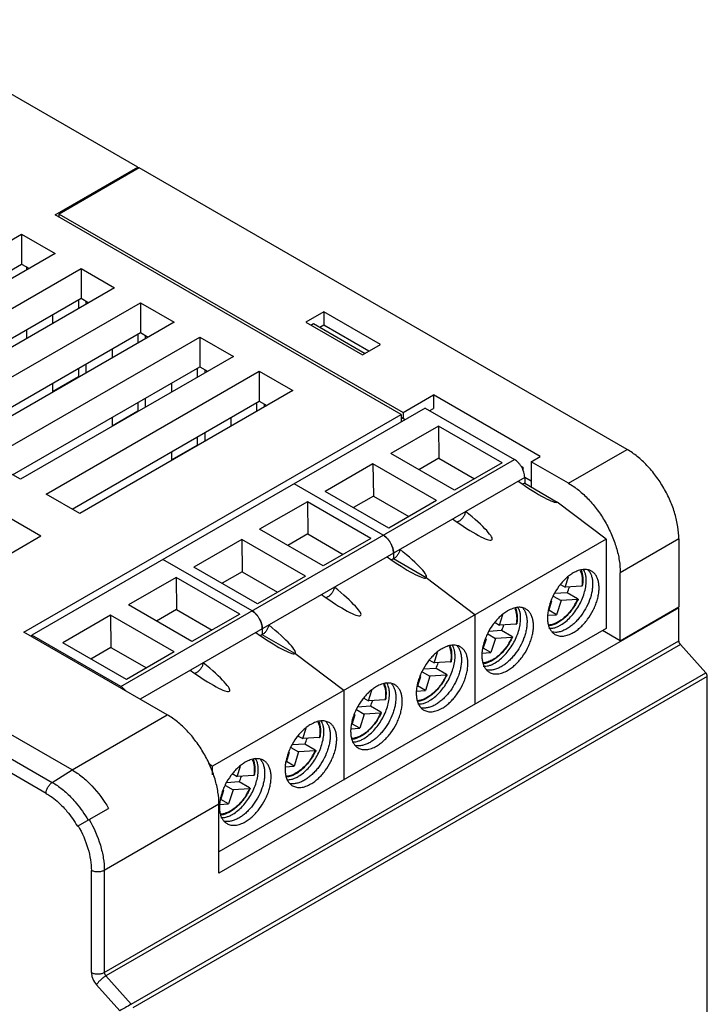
# Model space of a CAD drawing. Header units: millimetres. Extents: x 16 to 122, y 36 to 156.
# Tile 3 of 3: x 84 to 122, y 86 to 140. Entities that reach past the tile are written whole.
import ezdxf

# ---------------------------------------------------------------- set-up
doc = ezdxf.new("R2010")
doc.units = ezdxf.units.MM
doc.header["$LTSCALE"] = 12.497358
doc.layers.get('0').update_dxf_attribs({"linetype": 'CONTINUOUS'})

msp = doc.modelspace()

# ---------------------------------------------------------------- linework, layer by layer
at = {"color": 7}
for p, q in [((90.756, 131.617), (76.755, 139.7)), ((86.23, 129.005), (90.756, 131.617)), ((90.826, 131.576), (86.442, 129.045)), ((90.756, 131.617), (90.756, 131.536)), ((117.555, 116.145), (90.826, 131.576)), ((105.181, 118.064), (86.23, 129.005)), ((86.442, 128.882), (86.442, 129.045)), ((86.442, 129.045), (105.28, 118.17)), ((72.724, 121.207), (84.392, 127.943)), ((84.392, 127.943), (84.392, 126.31)), ((84.392, 127.943), (86.23, 126.882)), ((86.23, 126.882), (74.563, 120.146)), ((74.139, 120.391), (84.392, 126.31)), ((84.392, 126.31), (84.816, 126.065)), ((75.977, 119.329), (87.644, 126.065)), ((84.675, 125.983), (84.675, 126.147)), ((87.644, 126.065), (87.644, 124.432)), ((87.644, 126.065), (89.483, 125.004)), ((89.483, 125.004), (77.816, 118.268)), ((77.391, 118.513), (87.644, 124.432)), ((79.23, 117.451), (90.897, 124.187)), ((87.503, 124.35), (87.503, 123.861)), ((87.644, 124.432), (88.069, 124.187)), ((87.927, 124.106), (87.927, 124.269)), ((90.897, 124.187), (90.897, 122.554)), ((90.897, 124.187), (92.736, 123.126)), ((100.938, 123.697), (99.948, 123.126)), ((100.938, 123.697), (100.938, 122.963)), ((104.049, 121.901), (100.938, 123.697)), ((92.736, 123.126), (81.068, 116.39)), ((86.089, 123.534), (86.089, 123.044)), ((99.948, 123.126), (103.059, 121.33)), ((100.231, 122.963), (100.372, 123.044)), ((100.372, 123.044), (103.201, 121.411)), ((80.644, 116.635), (90.897, 122.554)), ((84.675, 122.228), (84.675, 122.718)), ((90.897, 122.554), (91.321, 122.309)), ((100.938, 122.963), (100.726, 122.84)), ((103.413, 121.534), (100.938, 122.963)), ((82.483, 115.573), (94.15, 122.309)), ((90.756, 122.473), (90.756, 121.983)), ((91.18, 122.228), (91.18, 122.391)), ((94.15, 122.309), (94.15, 120.676)), ((94.15, 122.309), (95.988, 121.248)), ((89.341, 121.656), (89.341, 121.166)), ((103.059, 121.33), (104.049, 121.901)), ((95.988, 121.248), (84.321, 114.512)), ((83.897, 114.757), (94.15, 120.676)), ((85.735, 113.695), (97.403, 120.431)), ((87.503, 120.595), (87.503, 120.145)), ((87.927, 120.35), (87.927, 120.84)), ((94.008, 120.595), (94.008, 120.105)), ((94.15, 120.676), (94.574, 120.431)), ((94.433, 120.35), (94.433, 120.513)), ((97.403, 120.431), (97.403, 118.798)), ((97.403, 120.431), (99.241, 119.37)), ((86.089, 119.329), (87.503, 120.145)), ((86.089, 119.778), (86.089, 119.329)), ((99.241, 119.37), (87.574, 112.634)), ((92.594, 119.778), (92.594, 119.288)), ((87.15, 112.879), (97.403, 118.798)), ((90.756, 118.717), (90.756, 118.267)), ((91.18, 118.472), (91.18, 118.962)), ((97.261, 118.717), (97.261, 118.227)), ((97.403, 118.798), (97.827, 118.554)), ((105.28, 118.17), (106.948, 119.133)), ((106.948, 119.133), (106.948, 118.398)), ((112.789, 115.761), (106.948, 119.133)), ((106.496, 118.416), (84.943, 105.973)), ((89.341, 117.451), (90.756, 118.267)), ((97.685, 118.472), (97.685, 118.635)), ((106.496, 118.416), (111.375, 115.599)), ((106.737, 118.277), (106.948, 118.398)), ((84.519, 106.135), (105.181, 118.064)), ((89.341, 117.9), (89.341, 117.451)), ((95.847, 117.9), (95.847, 117.41)), ((105.181, 118.064), (105.181, 117.657)), ((105.392, 117.779), (105.181, 117.9)), ((105.28, 118.17), (105.28, 117.843)), ((107.223, 117.433), (104.606, 115.922)), ((110.704, 115.423), (107.223, 117.433)), ((107.223, 117.433), (107.245, 115.666)), ((94.008, 116.839), (94.008, 116.39)), ((94.433, 116.594), (94.433, 117.084)), ((92.594, 115.573), (94.008, 116.39)), ((92.594, 116.022), (92.594, 115.573)), ((114.345, 114.292), (117.555, 116.145)), ((84.321, 114.512), (82.483, 115.573)), ((89.822, 103.156), (111.375, 115.599)), ((108.088, 113.912), (104.606, 115.922)), ((107.245, 115.666), (106.148, 115.032)), ((107.245, 115.666), (109.185, 114.546)), ((112.294, 115.475), (112.789, 115.761)), ((114.345, 114.292), (112.294, 115.475)), ((112.294, 115.475), (112.294, 114.089)), ((103.631, 115.359), (101.014, 113.848)), ((103.631, 115.359), (103.653, 113.592)), ((107.112, 113.349), (103.631, 115.359)), ((110.704, 115.423), (108.088, 113.912)), ((111.741, 115.23), (111.832, 115.177)), ((111.775, 115.172), (111.832, 115.177)), ((111.832, 115.177), (111.856, 115.126)), ((111.856, 114.983), (111.856, 115.125)), ((111.941, 114.619), (90.882, 102.461)), ((112.294, 114.414), (111.94, 114.618)), ((111.941, 114.619), (111.941, 114.293)), ((104.191, 111.451), (99.312, 114.268)), ((111.941, 114.293), (113.726, 113.262)), ((87.574, 112.634), (85.735, 113.695)), ((104.495, 111.839), (101.014, 113.848)), ((103.653, 113.592), (102.556, 112.958)), ((103.653, 113.592), (105.593, 112.472)), ((107.112, 113.349), (104.495, 111.839)), ((100.039, 113.285), (97.422, 111.774)), ((100.039, 113.285), (100.061, 111.518)), ((103.52, 111.275), (100.039, 113.285)), ((116.395, 111.233), (113.726, 113.262)), ((83.614, 112.471), (85.452, 111.409)), ((100.903, 109.765), (97.422, 111.774)), ((75.199, 105.49), (85.452, 111.409)), ((96.447, 111.211), (93.83, 109.701)), ((116.395, 111.233), (94.843, 98.789)), ((99.928, 109.202), (96.447, 111.211)), ((96.447, 111.211), (96.469, 109.444)), ((100.061, 111.518), (98.964, 110.884)), ((100.061, 111.518), (102.001, 110.398)), ((103.52, 111.275), (100.903, 109.765)), ((116.395, 111.233), (116.395, 106.328)), ((120.384, 111.246), (117.173, 109.393)), ((120.384, 111.246), (120.384, 107.515)), ((97.007, 107.304), (92.128, 110.12)), ((104.757, 110.472), (104.757, 110.145)), ((106.542, 109.114), (104.757, 110.145)), ((97.311, 107.691), (93.83, 109.701)), ((92.855, 109.138), (90.238, 107.627)), ((92.855, 109.138), (92.877, 107.37)), ((96.336, 107.128), (92.855, 109.138)), ((96.469, 109.444), (95.372, 108.811)), ((96.469, 109.444), (98.409, 108.324)), ((99.928, 109.202), (97.311, 107.691)), ((109.211, 107.085), (106.542, 109.114)), ((114.16, 108.595), (114.341, 109.169)), ((117.173, 105.661), (117.173, 109.393)), ((113.909, 108.74), (114.16, 108.595)), ((115.068, 108.653), (114.16, 108.595)), ((115.068, 108.653), (115.094, 108.665)), ((113.507, 108.109), (113.93, 107.866)), ((114.268, 108.295), (113.569, 108.25)), ((114.838, 107.923), (113.93, 107.866)), ((114.833, 107.968), (114.268, 108.295)), ((114.863, 107.933), (114.838, 107.923)), ((93.719, 105.617), (90.238, 107.627)), ((120.384, 107.471), (95.197, 92.929)), ((113.413, 107.833), (113.242, 107.292)), ((113.413, 107.833), (113.387, 107.831)), ((113.392, 107.845), (113.413, 107.833)), ((113.93, 107.866), (113.685, 107.09)), ((117.173, 105.661), (120.384, 107.515)), ((120.384, 107.471), (120.346, 107.493)), ((120.384, 105.656), (120.384, 107.471)), ((89.263, 107.064), (86.646, 105.553)), ((89.263, 107.064), (89.285, 105.296)), ((92.744, 105.054), (89.263, 107.064)), ((92.877, 107.37), (91.78, 106.737)), ((92.877, 107.37), (94.817, 106.25)), ((96.336, 107.128), (93.719, 105.617)), ((109.211, 107.085), (109.211, 102.18)), ((110.568, 106.521), (110.748, 107.095)), ((113.168, 107.058), (113.685, 107.09)), ((113.685, 107.09), (113.257, 107.338)), ((116.395, 106.328), (95.197, 94.088)), ((97.572, 106.324), (97.572, 105.997)), ((110.317, 106.666), (110.568, 106.521)), ((111.476, 106.579), (110.568, 106.521)), ((111.476, 106.579), (111.502, 106.591)), ((113.894, 106.516), (113.92, 106.531)), ((92.368, 101.603), (84.519, 106.135)), ((84.943, 105.89), (84.943, 105.973)), ((89.822, 103.156), (84.943, 105.973)), ((99.358, 104.966), (97.572, 105.997)), ((109.8, 105.771), (109.821, 105.759)), ((109.915, 106.035), (110.338, 105.792)), ((110.676, 106.221), (109.977, 106.176)), ((110.338, 105.792), (110.093, 105.016)), ((111.246, 105.849), (110.338, 105.792)), ((111.241, 105.894), (110.676, 106.221)), ((111.271, 105.859), (111.246, 105.849)), ((117.173, 105.661), (116.207, 106.219)), ((87.15, 98.59), (75.199, 105.49)), ((90.127, 103.543), (86.646, 105.553)), ((89.285, 105.296), (88.188, 104.663)), ((88.917, 87.489), (120.384, 105.656)), ((120.465, 105.46), (88.999, 87.294)), ((89.285, 105.296), (91.224, 104.177)), ((109.821, 105.759), (109.65, 105.219)), ((110.093, 105.016), (109.665, 105.264)), ((109.821, 105.759), (109.795, 105.757)), ((121.858, 103.907), (120.465, 105.46)), ((74.12, 104.801), (86.07, 97.902)), ((92.744, 105.054), (90.127, 103.543)), ((102.027, 102.937), (99.358, 104.966)), ((106.976, 104.447), (107.156, 105.021)), ((109.576, 104.984), (110.093, 105.016)), ((85.735, 97.301), (73.785, 104.2)), ((107.083, 104.147), (106.385, 104.103)), ((106.725, 104.592), (106.976, 104.447)), ((107.884, 104.505), (106.976, 104.447)), ((107.649, 103.82), (107.083, 104.147)), ((107.884, 104.505), (107.91, 104.517)), ((110.302, 104.442), (110.328, 104.457)), ((90.391, 85.74), (121.858, 103.907)), ((121.939, 103.712), (90.473, 85.545)), ((106.229, 103.685), (106.058, 103.145)), ((106.229, 103.685), (106.203, 103.683)), ((106.208, 103.697), (106.229, 103.685)), ((106.323, 103.961), (106.745, 103.718)), ((106.745, 103.718), (106.501, 102.943)), ((107.654, 103.775), (106.745, 103.718)), ((107.679, 103.785), (107.654, 103.775)), ((121.939, 62.278), (121.939, 103.712)), ((106.501, 102.943), (106.072, 103.19)), ((102.027, 102.937), (102.027, 98.032)), ((103.383, 102.373), (103.564, 102.947)), ((105.984, 102.91), (106.501, 102.943)), ((103.491, 102.073), (102.793, 102.029)), ((103.133, 102.518), (103.383, 102.373)), ((104.292, 102.431), (103.383, 102.373)), ((104.057, 101.746), (103.491, 102.073)), ((104.292, 102.431), (104.318, 102.443)), ((106.71, 102.368), (106.736, 102.383)), ((87.15, 98.59), (92.368, 101.603)), ((102.637, 101.611), (102.466, 101.071)), ((102.637, 101.611), (102.61, 101.61)), ((102.616, 101.623), (102.637, 101.611)), ((102.731, 101.888), (103.153, 101.644)), ((103.153, 101.644), (102.909, 100.869)), ((104.062, 101.701), (103.153, 101.644)), ((104.087, 101.711), (104.062, 101.701)), ((102.909, 100.869), (102.48, 101.116)), ((99.541, 100.444), (99.791, 100.3)), ((99.791, 100.3), (99.972, 100.873)), ((100.7, 100.357), (100.726, 100.369)), ((102.392, 100.836), (102.909, 100.869)), ((99.899, 99.999), (99.2, 99.955)), ((100.7, 100.357), (99.791, 100.3)), ((100.465, 99.672), (99.899, 99.999)), ((103.118, 100.294), (103.144, 100.309)), ((99.044, 99.537), (98.874, 98.997)), ((99.044, 99.537), (99.018, 99.536)), ((99.024, 99.549), (99.044, 99.537)), ((99.139, 99.814), (99.561, 99.57)), ((99.561, 99.57), (99.317, 98.795)), ((100.47, 99.627), (99.561, 99.57)), ((100.495, 99.638), (100.47, 99.627)), ((94.628, 98.953), (94.843, 98.789)), ((94.843, 98.313), (94.843, 98.789)), ((96.199, 98.226), (96.38, 98.799)), ((98.8, 98.762), (99.317, 98.795)), ((99.317, 98.795), (98.888, 99.042)), ((86.07, 97.902), (87.15, 98.59)), ((95.949, 98.37), (96.199, 98.226)), ((97.108, 98.283), (96.199, 98.226)), ((97.108, 98.283), (97.134, 98.295)), ((99.526, 98.22), (99.552, 98.236)), ((95.547, 97.74), (95.969, 97.496)), ((96.307, 97.925), (95.608, 97.881)), ((96.873, 97.599), (96.307, 97.925)), ((95.452, 97.463), (95.282, 96.923)), ((95.452, 97.463), (95.426, 97.462)), ((95.432, 97.475), (95.452, 97.463)), ((95.969, 97.496), (95.725, 96.721)), ((96.878, 97.554), (95.969, 97.496)), ((96.903, 97.564), (96.878, 97.554)), ((95.197, 96.704), (88.917, 93.079)), ((95.197, 92.929), (95.197, 96.704)), ((95.208, 96.688), (95.725, 96.721)), ((95.725, 96.721), (95.296, 96.968)), ((87.446, 95.495), (89.15, 96.479)), ((95.934, 96.146), (95.96, 96.162)), ((88.21, 87.489), (88.21, 93.079)), ((88.917, 93.079), (88.917, 87.489)), ((90.391, 85.74), (88.999, 87.294)), ((88.496, 86.806), (89.766, 85.389))]:
    msp.add_line(p, q, dxfattribs=at)
for centre, radius, start, end in [((87.993, 120.146), 0.49, 180.0379, 183.5504), ((86.579, 119.329), 0.49, 180.0379, 183.5504), ((91.246, 118.268), 0.49, 180.0379, 183.5504), ((89.832, 117.451), 0.49, 180.0379, 183.5504), ((94.499, 116.39), 0.49, 180.0379, 183.5504), ((93.084, 115.573), 0.49, 180.0379, 183.5504), ((103.395, 110.339), 1.381, 26.2957, 33.7046), ((111.409, 109.612), 3.147, 335.2568, 341.4333), ((112.841, 109.009), 2.256, 350.9041, 351.2852), ((111.954, 109.272), 3.184, 329.234, 334.928), ((111.947, 109.275), 3.191, 328.1683, 329.2489), ((96.211, 106.191), 1.381, 26.2957, 33.7046), ((112.365, 108.926), 2.646, 314.6126, 315.3762), ((107.779, 107.554), 3.189, 335.2874, 340.0275), ((107.914, 107.504), 3.044, 340.038, 341.4585), ((109.249, 106.935), 2.256, 350.9041, 351.2852), ((113.199, 107.393), 0.868, 273.6187, 274.0893), ((108.361, 107.199), 3.184, 329.234, 334.928), ((108.355, 107.201), 3.191, 328.1683, 329.2489), ((108.773, 106.852), 2.646, 314.6126, 315.3762), ((104.225, 105.464), 3.147, 335.2568, 341.4333), ((105.657, 104.861), 2.256, 350.9041, 351.2852), ((109.607, 105.319), 0.868, 273.6187, 274.0893), ((104.769, 105.125), 3.184, 329.234, 334.928), ((104.763, 105.127), 3.191, 328.1683, 329.2489), ((105.181, 104.778), 2.646, 314.6126, 315.3762), ((100.633, 103.39), 3.147, 335.2568, 341.4333), ((102.065, 102.787), 2.256, 350.9041, 351.2852), ((106.015, 103.245), 0.868, 273.6187, 274.0893), ((101.177, 103.051), 3.184, 329.234, 334.928), ((101.171, 103.053), 3.191, 328.1683, 329.2489), ((98.472, 100.714), 2.256, 350.9041, 351.2852), ((101.589, 102.704), 2.646, 314.6126, 315.3762), ((97.041, 101.316), 3.147, 335.2568, 341.4333), ((102.423, 101.172), 0.868, 273.6187, 274.0893), ((97.579, 100.98), 3.191, 328.1683, 329.2489), ((97.585, 100.977), 3.184, 329.234, 334.928), ((97.997, 100.63), 2.646, 314.6126, 315.3762), ((93.449, 99.242), 3.147, 335.2568, 341.4333), ((94.88, 98.64), 2.256, 350.9041, 351.2852), ((98.831, 99.098), 0.868, 273.6187, 274.0893), ((93.987, 98.906), 3.191, 328.1683, 329.2489), ((93.993, 98.903), 3.184, 329.234, 334.928), ((94.405, 98.557), 2.646, 314.6126, 315.3762), ((95.239, 97.024), 0.868, 273.6187, 274.0893)]:
    msp.add_arc(centre, radius, start, end, dxfattribs=at)
for centre, end_param in [((111.438, 115.001), 6.2259), ((107.846, 112.927), 7.575381), ((104.254, 110.853), 7.575381), ((100.662, 108.78), 7.575381), ((97.07, 106.706), 7.575381), ((93.478, 104.632), 7.575381)]:
    msp.add_ellipse(centre, major_axis=(2.305, -1.725), ratio=0.133824, start_param=4.876418, end_param=end_param, dxfattribs=at)
for points, knots in [([(120.384, 111.246), (120.384, 111.47), (120.343, 111.935), (120.179, 112.637), (119.918, 113.348), (119.568, 114.041), (119.142, 114.691), (118.657, 115.273), (118.131, 115.765), (117.749, 116.033), (117.555, 116.145)], [0, 0, 0, 0, 0.114147, 0.237337, 0.366978, 0.500001, 0.633024, 0.762665, 0.885853, 1, 1, 1, 1]), ([(111.941, 114.619), (111.941, 114.664), (111.932, 114.757), (111.9, 114.898), (111.848, 115.04), (111.778, 115.178), (111.692, 115.308), (111.595, 115.425), (111.49, 115.523), (111.414, 115.577), (111.375, 115.599)], [0, 0, 0, 0, 0.114147, 0.237337, 0.366978, 0.500001, 0.633024, 0.762665, 0.885853, 1, 1, 1, 1]), ([(111.941, 114.293), (111.93, 114.286), (111.887, 114.264), (111.841, 114.249), (111.806, 114.245)], [0, 0, 0, 0, 0.270413, 1, 1, 1, 1]), ([(114.345, 114.292), (114.538, 114.18), (114.921, 113.912), (115.447, 113.419), (115.932, 112.837), (116.358, 112.188), (116.708, 111.494), (116.969, 110.783), (117.132, 110.081), (117.173, 109.616), (117.173, 109.393)], [0, 0, 0, 0, 0.114147, 0.237335, 0.366976, 0.499999, 0.633022, 0.762663, 0.885853, 1, 1, 1, 1]), ([(108.702, 112.75), (108.693, 112.696), (108.66, 112.588), (108.58, 112.439), (108.477, 112.312), (108.392, 112.244), (108.349, 112.219)], [0, 0, 0, 0, 0.249573, 0.512136, 0.768249, 1, 1, 1, 1]), ([(108.349, 112.219), (108.337, 112.212), (108.295, 112.19), (108.249, 112.175), (108.214, 112.171)], [0, 0, 0, 0, 0.270413, 1, 1, 1, 1]), ([(104.191, 111.451), (104.202, 111.445), (104.246, 111.418), (104.287, 111.387), (104.317, 111.362)], [0, 0, 0, 0, 0.240414, 1, 1, 1, 1]), ([(104.757, 110.472), (104.757, 110.516), (104.748, 110.609), (104.716, 110.75), (104.663, 110.892), (104.593, 111.031), (104.508, 111.161), (104.411, 111.277), (104.306, 111.375), (104.23, 111.429), (104.191, 111.451)], [0, 0, 0, 0, 0.114147, 0.237337, 0.366978, 0.500001, 0.633024, 0.762665, 0.885853, 1, 1, 1, 1]), ([(104.317, 111.362), (104.36, 111.326), (104.442, 111.245), (104.511, 111.154), (104.544, 111.105)], [0, 0, 0, 0, 0.487486, 1, 1, 1, 1]), ([(104.633, 110.95), (104.659, 110.898), (104.703, 110.792), (104.732, 110.681), (104.742, 110.626)], [0, 0, 0, 0, 0.512514, 1, 1, 1, 1]), ([(104.742, 110.626), (104.745, 110.613), (104.753, 110.562), (104.757, 110.51), (104.757, 110.472)], [0, 0, 0, 0, 0.259374, 1, 1, 1, 1]), ([(105.11, 110.676), (105.101, 110.622), (105.068, 110.514), (104.988, 110.366), (104.884, 110.238), (104.8, 110.17), (104.757, 110.145)], [0, 0, 0, 0, 0.249573, 0.512136, 0.768249, 1, 1, 1, 1]), ([(104.757, 110.145), (104.745, 110.139), (104.703, 110.116), (104.657, 110.101), (104.622, 110.097)], [0, 0, 0, 0, 0.270413, 1, 1, 1, 1]), ([(115.599, 109.477), (115.567, 109.495), (115.497, 109.528), (115.384, 109.559), (115.264, 109.573), (115.138, 109.568), (115.007, 109.546), (114.822, 109.492), (114.687, 109.428), (114.599, 109.378)], [0, 0, 0, 0, 0.108045, 0.218127, 0.332107, 0.451497, 0.577441, 0.710726, 1, 1, 1, 1]), ([(115.311, 108.94), (115.312, 109.012), (115.306, 109.146), (115.264, 109.371), (115.199, 109.52), (115.138, 109.594)], [0, 0, 0, 0, 0.311379, 0.583077, 1, 1, 1, 1]), ([(114.599, 109.378), (114.528, 109.336), (114.385, 109.241), (114.183, 109.071), (113.989, 108.872), (113.748, 108.574), (113.543, 108.241), (113.383, 107.887), (113.29, 107.62), (113.224, 107.355), (113.188, 107.098), (113.181, 106.855), (113.206, 106.63), (113.26, 106.429), (113.344, 106.255), (113.457, 106.112), (113.55, 106.041), (113.599, 106.012)], [0, 0, 0, 0, 0.062391, 0.128765, 0.198371, 0.270369, 0.417386, 0.490433, 0.561742, 0.63036, 0.695467, 0.756433, 0.812888, 0.864803, 0.912592, 0.95718, 1, 1, 1, 1]), ([(115.423, 109.534), (115.459, 109.492), (115.524, 109.397), (115.596, 109.232), (115.642, 109.045), (115.663, 108.838), (115.659, 108.616), (115.629, 108.382), (115.574, 108.14), (115.468, 107.809), (115.281, 107.406), (115.035, 107.035), (114.807, 106.769), (114.628, 106.592), (114.442, 106.44), (114.312, 106.354), (114.246, 106.316)], [0, 0, 0, 0, 0.044166, 0.091446, 0.142501, 0.197614, 0.256747, 0.319607, 0.385699, 0.45438, 0.596325, 0.738885, 0.808315, 0.875406, 0.939501, 1, 1, 1, 1]), ([(114.599, 106.111), (114.671, 106.153), (114.814, 106.248), (115.016, 106.418), (115.209, 106.617), (115.451, 106.915), (115.656, 107.248), (115.815, 107.602), (115.909, 107.869), (115.975, 108.134), (116.011, 108.391), (116.017, 108.634), (115.993, 108.859), (115.939, 109.06), (115.855, 109.234), (115.742, 109.377), (115.649, 109.448), (115.599, 109.477)], [0, 0, 0, 0, 0.062391, 0.128765, 0.198371, 0.270369, 0.417386, 0.490433, 0.561742, 0.63036, 0.695467, 0.756433, 0.812888, 0.864803, 0.912592, 0.95718, 1, 1, 1, 1]), ([(114.984, 109.513), (115.042, 109.395), (115.091, 109.189), (115.098, 108.902), (115.083, 108.747), (115.07, 108.667)], [0, 0, 0, 0, 0.45855, 0.719501, 1, 1, 1, 1]), ([(115.031, 109.536), (115.083, 109.408), (115.125, 109.195), (115.125, 108.901), (115.107, 108.744), (115.094, 108.665)], [0, 0, 0, 0, 0.467131, 0.725696, 1, 1, 1, 1]), ([(101.518, 108.602), (101.509, 108.548), (101.476, 108.44), (101.396, 108.292), (101.292, 108.164), (101.208, 108.096), (101.164, 108.071)], [0, 0, 0, 0, 0.249573, 0.512136, 0.768249, 1, 1, 1, 1]), ([(113.92, 106.531), (114.015, 106.588), (114.201, 106.722), (114.458, 106.966), (114.694, 107.252), (114.902, 107.571), (115.074, 107.91), (115.203, 108.258), (115.286, 108.602), (115.309, 108.83), (115.311, 108.94)], [0, 0, 0, 0, 0.114694, 0.237972, 0.367413, 0.500048, 0.632678, 0.762101, 0.885358, 1, 1, 1, 1]), ([(101.164, 108.071), (101.153, 108.065), (101.111, 108.043), (101.065, 108.027), (101.03, 108.023)], [0, 0, 0, 0, 0.270413, 1, 1, 1, 1]), ([(114.863, 107.933), (114.776, 107.745), (114.619, 107.476), (114.365, 107.156), (114.16, 106.945), (113.943, 106.766), (113.656, 106.585), (113.421, 106.497), (113.265, 106.476)], [0, 0, 0, 0, 0.277672, 0.414166, 0.546114, 0.671688, 0.789587, 1, 1, 1, 1]), ([(114.833, 107.968), (114.838, 107.965), (114.847, 107.959), (114.857, 107.951), (114.862, 107.945), (114.864, 107.941), (114.864, 107.937), (114.864, 107.934), (114.863, 107.933)], [0, 0, 0, 0, 0.362026, 0.646725, 0.757972, 0.85053, 0.928646, 1, 1, 1, 1]), ([(111.831, 107.46), (111.867, 107.418), (111.932, 107.323), (112.003, 107.158), (112.05, 106.971), (112.071, 106.764), (112.066, 106.542), (112.037, 106.308), (111.982, 106.066), (111.876, 105.735), (111.689, 105.332), (111.443, 104.961), (111.215, 104.695), (111.036, 104.518), (110.85, 104.366), (110.719, 104.28), (110.654, 104.242)], [0, 0, 0, 0, 0.044166, 0.091446, 0.142501, 0.197614, 0.256747, 0.319607, 0.385699, 0.45438, 0.596325, 0.738885, 0.808315, 0.875406, 0.939501, 1, 1, 1, 1]), ([(112.007, 107.403), (111.975, 107.422), (111.905, 107.454), (111.792, 107.485), (111.672, 107.499), (111.546, 107.494), (111.415, 107.472), (111.23, 107.418), (111.095, 107.354), (111.007, 107.304)], [0, 0, 0, 0, 0.108045, 0.218127, 0.332107, 0.451497, 0.577441, 0.710726, 1, 1, 1, 1]), ([(111.007, 104.038), (111.079, 104.079), (111.222, 104.175), (111.424, 104.345), (111.617, 104.543), (111.859, 104.842), (112.064, 105.174), (112.223, 105.528), (112.317, 105.795), (112.383, 106.06), (112.419, 106.317), (112.425, 106.56), (112.401, 106.785), (112.347, 106.986), (112.263, 107.16), (112.15, 107.303), (112.057, 107.374), (112.007, 107.403)], [0, 0, 0, 0, 0.062391, 0.128765, 0.198371, 0.270369, 0.417386, 0.490433, 0.561742, 0.63036, 0.695467, 0.756433, 0.812888, 0.864803, 0.912592, 0.95718, 1, 1, 1, 1]), ([(111.392, 107.439), (111.449, 107.321), (111.499, 107.115), (111.506, 106.828), (111.49, 106.673), (111.478, 106.593)], [0, 0, 0, 0, 0.45855, 0.719501, 1, 1, 1, 1]), ([(111.439, 107.462), (111.49, 107.335), (111.533, 107.121), (111.533, 106.827), (111.515, 106.671), (111.502, 106.591)], [0, 0, 0, 0, 0.467131, 0.725696, 1, 1, 1, 1]), ([(111.719, 106.866), (111.72, 106.938), (111.714, 107.072), (111.672, 107.297), (111.607, 107.446), (111.546, 107.52)], [0, 0, 0, 0, 0.311379, 0.583077, 1, 1, 1, 1]), ([(114.659, 107.592), (114.599, 107.496), (114.472, 107.313), (114.325, 107.145), (114.248, 107.067)], [0, 0, 0, 0, 0.507374, 1, 1, 1, 1]), ([(97.007, 107.304), (97.017, 107.297), (97.062, 107.27), (97.103, 107.239), (97.133, 107.214)], [0, 0, 0, 0, 0.240414, 1, 1, 1, 1]), ([(97.572, 106.324), (97.572, 106.369), (97.564, 106.462), (97.531, 106.602), (97.479, 106.744), (97.409, 106.883), (97.324, 107.013), (97.227, 107.129), (97.122, 107.228), (97.045, 107.281), (97.007, 107.304)], [0, 0, 0, 0, 0.114147, 0.237337, 0.366978, 0.500001, 0.633024, 0.762665, 0.885853, 1, 1, 1, 1]), ([(97.133, 107.214), (97.176, 107.178), (97.257, 107.097), (97.327, 107.006), (97.36, 106.957)], [0, 0, 0, 0, 0.487486, 1, 1, 1, 1]), ([(111.007, 107.304), (110.935, 107.262), (110.793, 107.167), (110.591, 106.997), (110.397, 106.798), (110.156, 106.5), (109.951, 106.167), (109.791, 105.814), (109.698, 105.546), (109.632, 105.281), (109.596, 105.024), (109.589, 104.781), (109.614, 104.556), (109.668, 104.355), (109.752, 104.181), (109.865, 104.039), (109.958, 103.967), (110.007, 103.939)], [0, 0, 0, 0, 0.062391, 0.128765, 0.198371, 0.270369, 0.417386, 0.490433, 0.561742, 0.63036, 0.695467, 0.756433, 0.812888, 0.864803, 0.912592, 0.95718, 1, 1, 1, 1]), ([(110.328, 104.457), (110.423, 104.514), (110.609, 104.648), (110.866, 104.892), (111.102, 105.178), (111.31, 105.497), (111.481, 105.836), (111.611, 106.184), (111.694, 106.528), (111.717, 106.756), (111.719, 106.866)], [0, 0, 0, 0, 0.114694, 0.237972, 0.367413, 0.500048, 0.632678, 0.762101, 0.885358, 1, 1, 1, 1]), ([(114.223, 107.042), (114.148, 106.969), (113.995, 106.835), (113.751, 106.675), (113.506, 106.568), (113.34, 106.533), (113.261, 106.527)], [0, 0, 0, 0, 0.28425, 0.547166, 0.785749, 1, 1, 1, 1]), ([(97.449, 106.803), (97.475, 106.75), (97.519, 106.644), (97.548, 106.533), (97.558, 106.478)], [0, 0, 0, 0, 0.512514, 1, 1, 1, 1]), ([(97.558, 106.478), (97.56, 106.465), (97.568, 106.414), (97.572, 106.362), (97.572, 106.324)], [0, 0, 0, 0, 0.259374, 1, 1, 1, 1]), ([(97.926, 106.528), (97.916, 106.474), (97.884, 106.366), (97.804, 106.218), (97.7, 106.09), (97.616, 106.023), (97.572, 105.997)], [0, 0, 0, 0, 0.249573, 0.512136, 0.768249, 1, 1, 1, 1]), ([(113.266, 106.353), (113.357, 106.338), (113.512, 106.354), (113.72, 106.424), (113.835, 106.482), (113.894, 106.516)], [0, 0, 0, 0, 0.418451, 0.689524, 1, 1, 1, 1]), ([(114.246, 106.316), (114.178, 106.277), (114.044, 106.21), (113.837, 106.143), (113.639, 106.116), (113.511, 106.127), (113.451, 106.139)], [0, 0, 0, 0, 0.281807, 0.541174, 0.779264, 1, 1, 1, 1]), ([(97.572, 105.997), (97.561, 105.991), (97.519, 105.969), (97.473, 105.954), (97.438, 105.95)], [0, 0, 0, 0, 0.270413, 1, 1, 1, 1]), ([(111.271, 105.859), (111.184, 105.671), (111.027, 105.402), (110.773, 105.082), (110.568, 104.871), (110.351, 104.692), (110.064, 104.511), (109.829, 104.423), (109.673, 104.402)], [0, 0, 0, 0, 0.277672, 0.414166, 0.546114, 0.671688, 0.789587, 1, 1, 1, 1]), ([(111.241, 105.894), (111.246, 105.891), (111.255, 105.885), (111.265, 105.877), (111.27, 105.871), (111.272, 105.867), (111.272, 105.863), (111.272, 105.86), (111.271, 105.859)], [0, 0, 0, 0, 0.362026, 0.646725, 0.757972, 0.85053, 0.928646, 1, 1, 1, 1]), ([(113.599, 106.012), (113.632, 105.994), (113.702, 105.961), (113.814, 105.93), (113.935, 105.916), (114.061, 105.921), (114.192, 105.943), (114.377, 105.997), (114.512, 106.061), (114.599, 106.111)], [0, 0, 0, 0, 0.108045, 0.218127, 0.332107, 0.451497, 0.577441, 0.710726, 1, 1, 1, 1]), ([(107.415, 105.23), (107.343, 105.188), (107.201, 105.093), (106.999, 104.923), (106.805, 104.724), (106.563, 104.426), (106.359, 104.093), (106.199, 103.74), (106.106, 103.472), (106.04, 103.207), (106.003, 102.95), (105.997, 102.707), (106.022, 102.482), (106.076, 102.281), (106.16, 102.107), (106.272, 101.965), (106.366, 101.893), (106.415, 101.865)], [0, 0, 0, 0, 0.062391, 0.128765, 0.198371, 0.270369, 0.417386, 0.490433, 0.561742, 0.63036, 0.695467, 0.756433, 0.812888, 0.864803, 0.912592, 0.95718, 1, 1, 1, 1]), ([(108.238, 105.386), (108.275, 105.344), (108.34, 105.249), (108.411, 105.084), (108.458, 104.897), (108.479, 104.69), (108.474, 104.468), (108.444, 104.234), (108.39, 103.992), (108.284, 103.661), (108.097, 103.258), (107.851, 102.887), (107.623, 102.621), (107.444, 102.444), (107.258, 102.292), (107.127, 102.206), (107.062, 102.168)], [0, 0, 0, 0, 0.044166, 0.091446, 0.142501, 0.197614, 0.256747, 0.319607, 0.385699, 0.45438, 0.596325, 0.738885, 0.808315, 0.875406, 0.939501, 1, 1, 1, 1]), ([(108.415, 105.329), (108.382, 105.348), (108.313, 105.38), (108.2, 105.411), (108.08, 105.425), (107.954, 105.42), (107.823, 105.398), (107.638, 105.345), (107.503, 105.28), (107.415, 105.23)], [0, 0, 0, 0, 0.108045, 0.218127, 0.332107, 0.451497, 0.577441, 0.710726, 1, 1, 1, 1]), ([(107.415, 101.964), (107.487, 102.005), (107.63, 102.101), (107.832, 102.271), (108.025, 102.469), (108.267, 102.768), (108.472, 103.1), (108.631, 103.454), (108.725, 103.721), (108.791, 103.987), (108.827, 104.243), (108.833, 104.487), (108.809, 104.711), (108.755, 104.913), (108.67, 105.087), (108.558, 105.229), (108.465, 105.3), (108.415, 105.329)], [0, 0, 0, 0, 0.062391, 0.128765, 0.198371, 0.270369, 0.417386, 0.490433, 0.561742, 0.63036, 0.695467, 0.756433, 0.812888, 0.864803, 0.912592, 0.95718, 1, 1, 1, 1]), ([(107.8, 105.365), (107.857, 105.247), (107.906, 105.041), (107.914, 104.754), (107.898, 104.599), (107.886, 104.52)], [0, 0, 0, 0, 0.45855, 0.719501, 1, 1, 1, 1]), ([(107.847, 105.388), (107.898, 105.261), (107.94, 105.047), (107.941, 104.753), (107.923, 104.597), (107.91, 104.517)], [0, 0, 0, 0, 0.467131, 0.725696, 1, 1, 1, 1]), ([(108.127, 104.793), (108.128, 104.864), (108.122, 104.998), (108.08, 105.223), (108.015, 105.372), (107.954, 105.446)], [0, 0, 0, 0, 0.311379, 0.583077, 1, 1, 1, 1]), ([(111.067, 105.518), (111.007, 105.422), (110.88, 105.239), (110.733, 105.071), (110.656, 104.994)], [0, 0, 0, 0, 0.507374, 1, 1, 1, 1]), ([(120.465, 105.46), (120.44, 105.488), (120.402, 105.55), (120.384, 105.621), (120.384, 105.656)], [0, 0, 0, 0, 0.520573, 1, 1, 1, 1]), ([(106.736, 102.383), (106.831, 102.44), (107.017, 102.574), (107.274, 102.818), (107.51, 103.105), (107.718, 103.423), (107.889, 103.762), (108.019, 104.11), (108.102, 104.454), (108.125, 104.682), (108.127, 104.793)], [0, 0, 0, 0, 0.114694, 0.237972, 0.367413, 0.500048, 0.632678, 0.762101, 0.885358, 1, 1, 1, 1]), ([(110.631, 104.969), (110.556, 104.895), (110.403, 104.761), (110.159, 104.601), (109.914, 104.494), (109.748, 104.459), (109.669, 104.453)], [0, 0, 0, 0, 0.28425, 0.547166, 0.785749, 1, 1, 1, 1]), ([(94.334, 104.454), (94.324, 104.4), (94.291, 104.293), (94.212, 104.144), (94.108, 104.016), (94.024, 103.949), (93.98, 103.923)], [0, 0, 0, 0, 0.249573, 0.512136, 0.768249, 1, 1, 1, 1]), ([(109.674, 104.279), (109.765, 104.264), (109.92, 104.28), (110.128, 104.35), (110.243, 104.408), (110.302, 104.442)], [0, 0, 0, 0, 0.418451, 0.689524, 1, 1, 1, 1]), ([(110.654, 104.242), (110.586, 104.203), (110.452, 104.136), (110.245, 104.069), (110.047, 104.043), (109.919, 104.053), (109.859, 104.065)], [0, 0, 0, 0, 0.281807, 0.541174, 0.779264, 1, 1, 1, 1]), ([(93.98, 103.923), (93.969, 103.917), (93.927, 103.895), (93.881, 103.88), (93.846, 103.876)], [0, 0, 0, 0, 0.270413, 1, 1, 1, 1]), ([(107.679, 103.785), (107.592, 103.597), (107.435, 103.328), (107.181, 103.008), (106.976, 102.797), (106.759, 102.619), (106.472, 102.437), (106.236, 102.349), (106.081, 102.328)], [0, 0, 0, 0, 0.277672, 0.414166, 0.546114, 0.671688, 0.789587, 1, 1, 1, 1]), ([(107.649, 103.82), (107.654, 103.817), (107.663, 103.812), (107.673, 103.803), (107.677, 103.797), (107.679, 103.793), (107.68, 103.789), (107.68, 103.786), (107.679, 103.785)], [0, 0, 0, 0, 0.362026, 0.646725, 0.757972, 0.85053, 0.928646, 1, 1, 1, 1]), ([(110.007, 103.939), (110.04, 103.92), (110.11, 103.887), (110.222, 103.856), (110.342, 103.843), (110.469, 103.847), (110.6, 103.869), (110.785, 103.923), (110.92, 103.987), (111.007, 104.038)], [0, 0, 0, 0, 0.108045, 0.218127, 0.332107, 0.451497, 0.577441, 0.710726, 1, 1, 1, 1]), ([(121.939, 103.712), (121.939, 103.746), (121.921, 103.817), (121.882, 103.879), (121.858, 103.907)], [0, 0, 0, 0, 0.479426, 1, 1, 1, 1]), ([(89.822, 103.156), (89.868, 103.129), (89.958, 103.064), (90.037, 102.986), (90.074, 102.942)], [0, 0, 0, 0, 0.478937, 1, 1, 1, 1]), ([(103.823, 103.156), (103.751, 103.114), (103.609, 103.019), (103.406, 102.849), (103.213, 102.65), (102.971, 102.352), (102.767, 102.019), (102.607, 101.666), (102.513, 101.398), (102.448, 101.133), (102.411, 100.876), (102.405, 100.633), (102.429, 100.408), (102.484, 100.207), (102.568, 100.033), (102.68, 99.891), (102.774, 99.819), (102.823, 99.791)], [0, 0, 0, 0, 0.062391, 0.128765, 0.198371, 0.270369, 0.417386, 0.490433, 0.561742, 0.63036, 0.695467, 0.756433, 0.812888, 0.864803, 0.912592, 0.95718, 1, 1, 1, 1]), ([(104.646, 103.312), (104.683, 103.27), (104.748, 103.175), (104.819, 103.01), (104.866, 102.823), (104.887, 102.616), (104.882, 102.394), (104.852, 102.16), (104.798, 101.918), (104.692, 101.588), (104.505, 101.184), (104.259, 100.813), (104.031, 100.547), (103.852, 100.37), (103.666, 100.218), (103.535, 100.132), (103.47, 100.094)], [0, 0, 0, 0, 0.044166, 0.091446, 0.142501, 0.197614, 0.256747, 0.319607, 0.385699, 0.45438, 0.596325, 0.738885, 0.808315, 0.875406, 0.939501, 1, 1, 1, 1]), ([(104.823, 103.255), (104.79, 103.274), (104.721, 103.306), (104.608, 103.338), (104.488, 103.351), (104.362, 103.347), (104.231, 103.325), (104.046, 103.271), (103.911, 103.207), (103.823, 103.156)], [0, 0, 0, 0, 0.108045, 0.218127, 0.332107, 0.451497, 0.577441, 0.710726, 1, 1, 1, 1]), ([(103.823, 99.89), (103.895, 99.931), (104.038, 100.027), (104.24, 100.197), (104.433, 100.395), (104.675, 100.694), (104.879, 101.027), (105.039, 101.38), (105.133, 101.648), (105.199, 101.913), (105.235, 102.169), (105.241, 102.413), (105.217, 102.637), (105.162, 102.839), (105.078, 103.013), (104.966, 103.155), (104.872, 103.226), (104.823, 103.255)], [0, 0, 0, 0, 0.062391, 0.128765, 0.198371, 0.270369, 0.417386, 0.490433, 0.561742, 0.63036, 0.695467, 0.756433, 0.812888, 0.864803, 0.912592, 0.95718, 1, 1, 1, 1]), ([(104.208, 103.292), (104.265, 103.173), (104.314, 102.967), (104.322, 102.68), (104.306, 102.525), (104.294, 102.446)], [0, 0, 0, 0, 0.45855, 0.719501, 1, 1, 1, 1]), ([(104.254, 103.314), (104.306, 103.187), (104.348, 102.973), (104.349, 102.679), (104.331, 102.523), (104.318, 102.443)], [0, 0, 0, 0, 0.467131, 0.725696, 1, 1, 1, 1]), ([(104.534, 102.719), (104.536, 102.79), (104.53, 102.924), (104.488, 103.149), (104.423, 103.299), (104.362, 103.372)], [0, 0, 0, 0, 0.311379, 0.583077, 1, 1, 1, 1]), ([(107.474, 103.444), (107.415, 103.348), (107.288, 103.166), (107.141, 102.998), (107.064, 102.92)], [0, 0, 0, 0, 0.507374, 1, 1, 1, 1]), ([(103.144, 100.309), (103.239, 100.366), (103.425, 100.501), (103.682, 100.744), (103.918, 101.031), (104.126, 101.349), (104.297, 101.688), (104.427, 102.036), (104.51, 102.38), (104.533, 102.609), (104.534, 102.719)], [0, 0, 0, 0, 0.114694, 0.237972, 0.367413, 0.500048, 0.632678, 0.762101, 0.885358, 1, 1, 1, 1]), ([(107.039, 102.895), (106.964, 102.821), (106.811, 102.687), (106.566, 102.527), (106.322, 102.42), (106.156, 102.385), (106.077, 102.38)], [0, 0, 0, 0, 0.28425, 0.547166, 0.785749, 1, 1, 1, 1]), ([(106.082, 102.205), (106.172, 102.19), (106.328, 102.206), (106.536, 102.276), (106.651, 102.334), (106.71, 102.368)], [0, 0, 0, 0, 0.418451, 0.689524, 1, 1, 1, 1]), ([(107.062, 102.168), (106.994, 102.129), (106.859, 102.062), (106.653, 101.995), (106.455, 101.969), (106.327, 101.979), (106.267, 101.991)], [0, 0, 0, 0, 0.281807, 0.541174, 0.779264, 1, 1, 1, 1]), ([(95.197, 96.704), (95.197, 96.928), (95.156, 97.393), (94.992, 98.095), (94.731, 98.806), (94.381, 99.499), (93.955, 100.149), (93.47, 100.731), (92.944, 101.223), (92.562, 101.492), (92.368, 101.603)], [0, 0, 0, 0, 0.114147, 0.237337, 0.366978, 0.500001, 0.633024, 0.762665, 0.885853, 1, 1, 1, 1]), ([(104.087, 101.711), (104, 101.523), (103.843, 101.254), (103.589, 100.934), (103.384, 100.723), (103.167, 100.545), (102.88, 100.363), (102.644, 100.276), (102.489, 100.254)], [0, 0, 0, 0, 0.277672, 0.414166, 0.546114, 0.671688, 0.789587, 1, 1, 1, 1]), ([(104.057, 101.746), (104.062, 101.743), (104.071, 101.738), (104.081, 101.729), (104.085, 101.723), (104.087, 101.719), (104.088, 101.715), (104.087, 101.712), (104.087, 101.711)], [0, 0, 0, 0, 0.362026, 0.646725, 0.757972, 0.85053, 0.928646, 1, 1, 1, 1]), ([(106.415, 101.865), (106.448, 101.846), (106.518, 101.813), (106.63, 101.782), (106.75, 101.769), (106.877, 101.773), (107.008, 101.795), (107.193, 101.849), (107.327, 101.913), (107.415, 101.964)], [0, 0, 0, 0, 0.108045, 0.218127, 0.332107, 0.451497, 0.577441, 0.710726, 1, 1, 1, 1]), ([(100.231, 101.082), (100.159, 101.041), (100.016, 100.945), (99.814, 100.775), (99.621, 100.577), (99.379, 100.278), (99.175, 99.945), (99.015, 99.592), (98.921, 99.324), (98.856, 99.059), (98.819, 98.802), (98.813, 98.559), (98.837, 98.335), (98.892, 98.133), (98.976, 97.959), (99.088, 97.817), (99.182, 97.745), (99.231, 97.717)], [0, 0, 0, 0, 0.062391, 0.128765, 0.198371, 0.270369, 0.417386, 0.490433, 0.561742, 0.63036, 0.695467, 0.756433, 0.812888, 0.864803, 0.912592, 0.95718, 1, 1, 1, 1]), ([(101.054, 101.238), (101.091, 101.196), (101.156, 101.101), (101.227, 100.936), (101.274, 100.749), (101.295, 100.542), (101.29, 100.32), (101.26, 100.086), (101.205, 99.844), (101.1, 99.514), (100.913, 99.11), (100.667, 98.739), (100.439, 98.473), (100.26, 98.297), (100.074, 98.144), (99.943, 98.058), (99.878, 98.02)], [0, 0, 0, 0, 0.044166, 0.091446, 0.142501, 0.197614, 0.256747, 0.319607, 0.385699, 0.45438, 0.596325, 0.738885, 0.808315, 0.875406, 0.939501, 1, 1, 1, 1]), ([(101.231, 101.181), (101.198, 101.2), (101.129, 101.233), (101.016, 101.264), (100.896, 101.277), (100.77, 101.273), (100.638, 101.251), (100.454, 101.197), (100.319, 101.133), (100.231, 101.082)], [0, 0, 0, 0, 0.108045, 0.218127, 0.332107, 0.451497, 0.577441, 0.710726, 1, 1, 1, 1]), ([(100.231, 97.816), (100.303, 97.857), (100.446, 97.953), (100.648, 98.123), (100.841, 98.321), (101.083, 98.62), (101.287, 98.953), (101.447, 99.306), (101.541, 99.574), (101.606, 99.839), (101.643, 100.096), (101.649, 100.339), (101.625, 100.563), (101.57, 100.765), (101.486, 100.939), (101.374, 101.081), (101.28, 101.153), (101.231, 101.181)], [0, 0, 0, 0, 0.062391, 0.128765, 0.198371, 0.270369, 0.417386, 0.490433, 0.561742, 0.63036, 0.695467, 0.756433, 0.812888, 0.864803, 0.912592, 0.95718, 1, 1, 1, 1]), ([(100.615, 101.218), (100.673, 101.099), (100.722, 100.893), (100.73, 100.606), (100.714, 100.451), (100.702, 100.372)], [0, 0, 0, 0, 0.45855, 0.719501, 1, 1, 1, 1]), ([(100.662, 101.24), (100.714, 101.113), (100.756, 100.899), (100.757, 100.605), (100.739, 100.449), (100.726, 100.369)], [0, 0, 0, 0, 0.467131, 0.725696, 1, 1, 1, 1]), ([(100.942, 100.645), (100.944, 100.716), (100.938, 100.85), (100.896, 101.075), (100.83, 101.225), (100.77, 101.298)], [0, 0, 0, 0, 0.311379, 0.583077, 1, 1, 1, 1]), ([(103.882, 101.37), (103.823, 101.275), (103.695, 101.092), (103.549, 100.924), (103.472, 100.846)], [0, 0, 0, 0, 0.507374, 1, 1, 1, 1]), ([(99.552, 98.236), (99.647, 98.292), (99.833, 98.427), (100.089, 98.671), (100.326, 98.957), (100.533, 99.275), (100.705, 99.614), (100.835, 99.962), (100.918, 100.306), (100.941, 100.535), (100.942, 100.645)], [0, 0, 0, 0, 0.114694, 0.237972, 0.367413, 0.500048, 0.632678, 0.762101, 0.885358, 1, 1, 1, 1]), ([(103.447, 100.821), (103.372, 100.747), (103.219, 100.613), (102.974, 100.453), (102.73, 100.346), (102.564, 100.311), (102.485, 100.306)], [0, 0, 0, 0, 0.28425, 0.547166, 0.785749, 1, 1, 1, 1]), ([(102.49, 100.132), (102.58, 100.116), (102.736, 100.132), (102.944, 100.202), (103.059, 100.26), (103.118, 100.294)], [0, 0, 0, 0, 0.418451, 0.689524, 1, 1, 1, 1]), ([(103.47, 100.094), (103.402, 100.055), (103.267, 99.988), (103.061, 99.921), (102.863, 99.895), (102.735, 99.905), (102.675, 99.917)], [0, 0, 0, 0, 0.281807, 0.541174, 0.779264, 1, 1, 1, 1]), ([(102.823, 99.791), (102.856, 99.772), (102.926, 99.739), (103.038, 99.708), (103.158, 99.695), (103.285, 99.699), (103.416, 99.721), (103.601, 99.775), (103.735, 99.839), (103.823, 99.89)], [0, 0, 0, 0, 0.108045, 0.218127, 0.332107, 0.451497, 0.577441, 0.710726, 1, 1, 1, 1]), ([(100.495, 99.638), (100.408, 99.449), (100.251, 99.18), (99.997, 98.861), (99.792, 98.649), (99.574, 98.471), (99.288, 98.289), (99.052, 98.202), (98.897, 98.18)], [0, 0, 0, 0, 0.277672, 0.414166, 0.546114, 0.671688, 0.789587, 1, 1, 1, 1]), ([(100.29, 99.296), (100.231, 99.201), (100.103, 99.018), (99.957, 98.85), (99.88, 98.772)], [0, 0, 0, 0, 0.507374, 1, 1, 1, 1]), ([(100.465, 99.672), (100.47, 99.669), (100.479, 99.664), (100.488, 99.656), (100.493, 99.649), (100.495, 99.645), (100.496, 99.641), (100.495, 99.639), (100.495, 99.638)], [0, 0, 0, 0, 0.362026, 0.646725, 0.757972, 0.85053, 0.928646, 1, 1, 1, 1]), ([(96.639, 99.008), (96.567, 98.967), (96.424, 98.871), (96.222, 98.701), (96.029, 98.503), (95.787, 98.204), (95.583, 97.871), (95.423, 97.518), (95.329, 97.25), (95.264, 96.985), (95.227, 96.729), (95.221, 96.485), (95.245, 96.261), (95.3, 96.059), (95.384, 95.885), (95.496, 95.743), (95.59, 95.672), (95.639, 95.643)], [0, 0, 0, 0, 0.062391, 0.128765, 0.198371, 0.270369, 0.417386, 0.490433, 0.561742, 0.63036, 0.695467, 0.756433, 0.812888, 0.864803, 0.912592, 0.95718, 1, 1, 1, 1]), ([(97.462, 99.164), (97.498, 99.122), (97.564, 99.027), (97.635, 98.863), (97.682, 98.675), (97.703, 98.469), (97.698, 98.246), (97.668, 98.012), (97.613, 97.77), (97.507, 97.44), (97.321, 97.036), (97.074, 96.665), (96.847, 96.399), (96.668, 96.223), (96.482, 96.07), (96.351, 95.984), (96.285, 95.946)], [0, 0, 0, 0, 0.044166, 0.091446, 0.142501, 0.197614, 0.256747, 0.319607, 0.385699, 0.45438, 0.596325, 0.738885, 0.808315, 0.875406, 0.939501, 1, 1, 1, 1]), ([(97.639, 99.107), (97.606, 99.126), (97.537, 99.159), (97.424, 99.19), (97.304, 99.203), (97.178, 99.199), (97.046, 99.177), (96.862, 99.123), (96.727, 99.059), (96.639, 99.008)], [0, 0, 0, 0, 0.108045, 0.218127, 0.332107, 0.451497, 0.577441, 0.710726, 1, 1, 1, 1]), ([(96.639, 95.742), (96.711, 95.784), (96.854, 95.879), (97.056, 96.049), (97.249, 96.248), (97.491, 96.546), (97.695, 96.879), (97.855, 97.232), (97.949, 97.5), (98.014, 97.765), (98.051, 98.022), (98.057, 98.265), (98.033, 98.49), (97.978, 98.691), (97.894, 98.865), (97.782, 99.007), (97.688, 99.079), (97.639, 99.107)], [0, 0, 0, 0, 0.062391, 0.128765, 0.198371, 0.270369, 0.417386, 0.490433, 0.561742, 0.63036, 0.695467, 0.756433, 0.812888, 0.864803, 0.912592, 0.95718, 1, 1, 1, 1]), ([(97.023, 99.144), (97.081, 99.026), (97.13, 98.819), (97.138, 98.533), (97.122, 98.377), (97.11, 98.298)], [0, 0, 0, 0, 0.45855, 0.719501, 1, 1, 1, 1]), ([(97.07, 99.166), (97.122, 99.039), (97.164, 98.825), (97.165, 98.531), (97.147, 98.375), (97.134, 98.295)], [0, 0, 0, 0, 0.467131, 0.725696, 1, 1, 1, 1]), ([(97.35, 98.571), (97.351, 98.642), (97.346, 98.776), (97.304, 99.001), (97.238, 99.151), (97.178, 99.225)], [0, 0, 0, 0, 0.311379, 0.583077, 1, 1, 1, 1]), ([(87.15, 98.59), (87.343, 98.479), (87.726, 98.211), (88.442, 97.541), (88.893, 96.924), (89.15, 96.479)], [0, 0, 0, 0, 0.228512, 0.475075, 1, 1, 1, 1]), ([(95.96, 96.162), (96.054, 96.218), (96.241, 96.353), (96.497, 96.597), (96.734, 96.883), (96.941, 97.201), (97.113, 97.54), (97.243, 97.888), (97.325, 98.232), (97.348, 98.461), (97.35, 98.571)], [0, 0, 0, 0, 0.114694, 0.237972, 0.367413, 0.500048, 0.632678, 0.762101, 0.885358, 1, 1, 1, 1]), ([(99.855, 98.747), (99.78, 98.673), (99.627, 98.539), (99.382, 98.379), (99.138, 98.272), (98.972, 98.237), (98.893, 98.232)], [0, 0, 0, 0, 0.28425, 0.547166, 0.785749, 1, 1, 1, 1]), ([(98.898, 98.058), (98.988, 98.043), (99.144, 98.058), (99.352, 98.128), (99.467, 98.186), (99.526, 98.22)], [0, 0, 0, 0, 0.418451, 0.689524, 1, 1, 1, 1]), ([(85.735, 97.301), (85.735, 97.357), (85.756, 97.475), (85.827, 97.642), (85.932, 97.791), (86.022, 97.871), (86.07, 97.902)], [0, 0, 0, 0, 0.235716, 0.496794, 0.759607, 1, 1, 1, 1]), ([(86.07, 97.902), (86.26, 97.793), (86.634, 97.531), (86.967, 97.22), (87.129, 97.049)], [0, 0, 0, 0, 0.481033, 1, 1, 1, 1]), ([(99.878, 98.02), (99.81, 97.981), (99.675, 97.914), (99.469, 97.848), (99.271, 97.821), (99.143, 97.831), (99.083, 97.843)], [0, 0, 0, 0, 0.281807, 0.541174, 0.779264, 1, 1, 1, 1]), ([(99.231, 97.717), (99.264, 97.698), (99.334, 97.665), (99.446, 97.634), (99.566, 97.621), (99.692, 97.625), (99.824, 97.647), (100.009, 97.701), (100.143, 97.765), (100.231, 97.816)], [0, 0, 0, 0, 0.108045, 0.218127, 0.332107, 0.451497, 0.577441, 0.710726, 1, 1, 1, 1]), ([(85.735, 97.301), (85.816, 97.254), (86.151, 97.041), (86.451, 96.776), (86.659, 96.556)], [0, 0, 0, 0, 0.235549, 1, 1, 1, 1]), ([(96.903, 97.564), (96.816, 97.376), (96.659, 97.106), (96.405, 96.787), (96.199, 96.575), (95.982, 96.397), (95.696, 96.216), (95.46, 96.128), (95.305, 96.106)], [0, 0, 0, 0, 0.277672, 0.414166, 0.546114, 0.671688, 0.789587, 1, 1, 1, 1]), ([(96.698, 97.223), (96.639, 97.127), (96.511, 96.944), (96.365, 96.776), (96.288, 96.698)], [0, 0, 0, 0, 0.507374, 1, 1, 1, 1]), ([(96.873, 97.599), (96.878, 97.596), (96.887, 97.59), (96.896, 97.582), (96.901, 97.575), (96.903, 97.571), (96.904, 97.567), (96.903, 97.565), (96.903, 97.564)], [0, 0, 0, 0, 0.362026, 0.646725, 0.757972, 0.85053, 0.928646, 1, 1, 1, 1]), ([(87.129, 97.049), (87.214, 96.959), (87.55, 96.581), (87.84, 96.164), (88.03, 95.833)], [0, 0, 0, 0, 0.244579, 1, 1, 1, 1]), ([(96.263, 96.673), (96.188, 96.599), (96.035, 96.465), (95.79, 96.305), (95.546, 96.198), (95.38, 96.164), (95.301, 96.158)], [0, 0, 0, 0, 0.28425, 0.547166, 0.785749, 1, 1, 1, 1]), ([(86.659, 96.556), (86.733, 96.478), (87.026, 96.148), (87.279, 95.784), (87.446, 95.495)], [0, 0, 0, 0, 0.244579, 1, 1, 1, 1]), ([(95.306, 95.984), (95.396, 95.969), (95.552, 95.984), (95.76, 96.054), (95.875, 96.112), (95.934, 96.146)], [0, 0, 0, 0, 0.418451, 0.689524, 1, 1, 1, 1]), ([(87.485, 95.518), (87.71, 95.129), (87.98, 94.517), (88.174, 93.682), (88.21, 93.275), (88.21, 93.079)], [0, 0, 0, 0, 0.524928, 0.771543, 1, 1, 1, 1]), ([(88.089, 95.867), (88.346, 95.422), (88.654, 94.723), (88.876, 93.768), (88.917, 93.303), (88.917, 93.079)], [0, 0, 0, 0, 0.524924, 0.771487, 1, 1, 1, 1]), ([(96.285, 95.946), (96.218, 95.907), (96.083, 95.84), (95.877, 95.774), (95.679, 95.747), (95.551, 95.757), (95.491, 95.77)], [0, 0, 0, 0, 0.281807, 0.541174, 0.779264, 1, 1, 1, 1]), ([(95.639, 95.643), (95.672, 95.624), (95.741, 95.592), (95.854, 95.56), (95.974, 95.547), (96.1, 95.551), (96.232, 95.573), (96.416, 95.627), (96.551, 95.691), (96.639, 95.742)], [0, 0, 0, 0, 0.108045, 0.218127, 0.332107, 0.451497, 0.577441, 0.710726, 1, 1, 1, 1]), ([(88.917, 93.079), (88.867, 93.05), (88.751, 93.008), (88.564, 92.988), (88.377, 93.008), (88.261, 93.05), (88.21, 93.079)], [0, 0, 0, 0, 0.237218, 0.499999, 0.762781, 1, 1, 1, 1]), ([(88.21, 87.489), (88.261, 87.46), (88.377, 87.417), (88.564, 87.397), (88.751, 87.417), (88.867, 87.46), (88.917, 87.489)], [0, 0, 0, 0, 0.237219, 0.500001, 0.762782, 1, 1, 1, 1]), ([(88.21, 87.489), (88.21, 87.431), (88.226, 87.31), (88.304, 87.071), (88.409, 86.903), (88.496, 86.806)], [0, 0, 0, 0, 0.228907, 0.480601, 1, 1, 1, 1]), ([(88.917, 87.489), (88.917, 87.454), (88.936, 87.383), (88.974, 87.321), (88.999, 87.294)], [0, 0, 0, 0, 0.479425, 1, 1, 1, 1]), ([(88.999, 87.294), (88.948, 87.264), (88.846, 87.193), (88.705, 87.071), (88.585, 86.941), (88.519, 86.85), (88.496, 86.806)], [0, 0, 0, 0, 0.250821, 0.526321, 0.787975, 1, 1, 1, 1]), ([(90.391, 85.74), (90.279, 85.675), (90.071, 85.558), (89.863, 85.441), (89.766, 85.389)], [0, 0, 0, 0, 0.540837, 1, 1, 1, 1])]:
    msp.add_open_spline(points, degree=3, knots=knots, dxfattribs=at)

doc.saveas('drawing.dxf')
